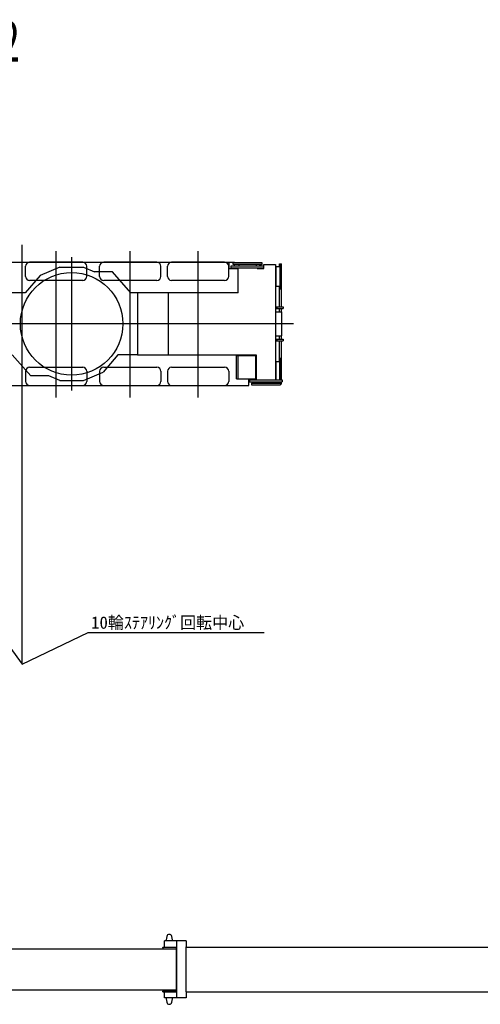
# Model space of a CAD drawing. Extents: x -4168 to 80734, y 199 to 57500.
# Tile 64 of 71: x 33237 to 44434, y 33586 to 57500. Entities that reach past the tile are written whole.
import ezdxf

# ---------------------------------------------------------------- set-up
doc = ezdxf.new("R2010")
doc.units = 0
doc.header["$PDMODE"] = 35
doc.layers.get('0').update_dxf_attribs({"linetype": 'CONTINUOUS'})

msp = doc.modelspace()

# ---------------------------------------------------------------- linework, layer by layer
at = {"color": 151, "linetype": 'Continuous'}
for p, q in [((33299.4, 41847.52), (33299.4, 52032.67)), ((26274.37, 51452.68), (33299.4, 41847.52)), ((33299.4, 41847.52), (34905.04, 42617.74)), ((34905.04, 42617.74), (39178.34, 42617.74))]:
    msp.add_line(p, q, dxfattribs=at)
at = {"color": 104, "linetype": 'Continuous'}
for p, q in [((34124.37, 48325.58), (34124.37, 51874.37)), ((34499.37, 51732.43), (34499.37, 48494.13)), ((35924.37, 48325.58), (35924.37, 51874.37)), ((37574.37, 48325.58), (37574.37, 51874.37)), ((29544.37, 51613.28), (38462.17, 51613.28)), ((33379.37, 51265.78), (33379.37, 51510.78)), ((34769.37, 51610.78), (33479.37, 51610.78)), ((34212.37, 51488.28), (33732.27, 51285.58)), ((34212.37, 51488.28), (34789.37, 51488.28)), ((34789.37, 51488.28), (35054.37, 51378.28)), ((34869.37, 51265.78), (34869.37, 51510.78)), ((35179.37, 51265.78), (35179.37, 51510.78)), ((36569.37, 51610.78), (35279.37, 51610.78)), ((36669.37, 51265.78), (36669.37, 51510.78)), ((36829.37, 51265.78), (36829.37, 51510.78)), ((38219.37, 51610.78), (36929.37, 51610.78)), ((38318.37, 51613.28), (38318.37, 51458.28)), ((38318.37, 51458.28), (38544.37, 51458.28)), ((38319.37, 51265.78), (38319.37, 51510.78)), ((38379.37, 51523.28), (38509.37, 51523.28)), ((38379.37, 51473.28), (38379.37, 51523.28)), ((38379.37, 51473.28), (38509.37, 51473.28)), ((38462.17, 51593.28), (38462.17, 51613.28)), ((38462.17, 51523.28), (38462.17, 51553.28)), ((38462.17, 51458.28), (38462.17, 51473.28)), ((38509.37, 51523.28), (39044.37, 51523.28)), ((38509.37, 51473.28), (39044.37, 51473.28)), ((38544.37, 50863.28), (38544.37, 51473.28)), ((39009.37, 51473.28), (39009.37, 51453.58)), ((39009.37, 51453.58), (39174.67, 51453.58)), ((39044.37, 51523.28), (39174.37, 51523.28)), ((39044.37, 51473.28), (39174.37, 51473.28)), ((39174.37, 51473.28), (39174.37, 51523.28)), ((39174.67, 51453.58), (39174.67, 51557.58)), ((39174.67, 51557.58), (39454.37, 51557.58)), ((39454.37, 51557.58), (39454.37, 48753.28)), ((39474.87, 51028.28), (39474.87, 51508.28)), ((39474.87, 51508.28), (39559.87, 51508.28)), ((39554.87, 51508.28), (39554.87, 51567.78)), ((39554.87, 51567.78), (39604.87, 51567.78)), ((39559.87, 51538.28), (39559.87, 50958.28)), ((39588.87, 51538.28), (39559.87, 51538.28)), ((39588.87, 51538.28), (39588.87, 50958.28)), ((39588.87, 51533.28), (39589.37, 51533.28)), ((39589.37, 51533.28), (39589.37, 51392.78)), ((39604.87, 50525.78), (39604.87, 51567.78)), ((33732.27, 51285.58), (33373.87, 50863.28)), ((35489.37, 51378.28), (35054.37, 51378.28)), ((35941.97, 50863.28), (35489.37, 51378.28)), ((39588.87, 51392.78), (39589.37, 51392.78)), ((39588.87, 51249.88), (39589.37, 51249.88)), ((39589.37, 51392.78), (39589.37, 51249.88)), ((39589.37, 51249.88), (39589.37, 51106.58)), ((34769.37, 51165.78), (33479.37, 51165.78)), ((36569.37, 51165.78), (35279.37, 51165.78)), ((38219.37, 51165.78), (36929.37, 51165.78)), ((39474.87, 51028.28), (39559.87, 51028.28)), ((39554.87, 50525.78), (39554.87, 51028.28)), ((39588.87, 50958.28), (39559.87, 50958.28)), ((39588.87, 51106.58), (39589.37, 51106.58)), ((39588.87, 50963.28), (39589.37, 50963.28)), ((39589.37, 51106.58), (39589.37, 50963.28)), ((33373.87, 50863.28), (29359.37, 50863.28)), ((38544.37, 50863.28), (35941.97, 50863.28)), ((36098.47, 50863.28), (36098.47, 49363.28)), ((36850.07, 50863.28), (36850.07, 49363.28)), ((39454.37, 50525.78), (39494.37, 50525.78)), ((39454.37, 50485.78), (39494.37, 50485.78)), ((39494.37, 50485.78), (39494.37, 50525.78)), ((39494.37, 50525.78), (39600.32, 50525.78)), ((39494.37, 50485.78), (39600.32, 50485.78)), ((39554.87, 50408.28), (39554.87, 50485.78)), ((39600.32, 50525.78), (39639.37, 50525.78)), ((39600.32, 50485.78), (39639.37, 50485.78)), ((39604.87, 50408.28), (39604.87, 50485.78)), ((39639.37, 50525.78), (39639.37, 50485.78)), ((39454.37, 50408.28), (39604.87, 50408.28)), ((39604.87, 50408.28), (39604.87, 49818.28)), ((39892.26, 50113.28), (23348.97, 50113.28)), ((39454.37, 49818.28), (39604.87, 49818.28)), ((39554.87, 49740.78), (39554.87, 49818.28)), ((39604.87, 49740.78), (39604.87, 49818.28)), ((39454.37, 49740.78), (39494.37, 49740.78)), ((39454.37, 49700.78), (39494.37, 49700.78)), ((39494.37, 49700.78), (39494.37, 49740.78)), ((39494.37, 49740.78), (39600.32, 49740.78)), ((39494.37, 49700.78), (39600.32, 49700.78)), ((39554.87, 49198.28), (39554.87, 49700.78)), ((39600.32, 49740.78), (39639.37, 49740.78)), ((39600.32, 49700.78), (39639.37, 49700.78)), ((39604.87, 48753.28), (39604.87, 49700.78)), ((39639.37, 49740.78), (39639.37, 49700.78)), ((33509.37, 48848.28), (33056.77, 49363.28)), ((35624.87, 49363.28), (35266.47, 48940.98)), ((36098.47, 49363.28), (35624.87, 49363.28)), ((36098.47, 49363.28), (36850.07, 49363.28)), ((36850.07, 49363.28), (38989.37, 49363.28)), ((38504.87, 48773.28), (38504.87, 49343.28)), ((38504.87, 49343.28), (38549.37, 49343.28)), ((38549.37, 48773.28), (38549.37, 49343.28)), ((38549.37, 49343.28), (38979.37, 49343.28)), ((38979.37, 48773.28), (38979.37, 49343.28)), ((38989.37, 49363.28), (38989.37, 48753.28)), ((39559.87, 48753.28), (39559.87, 49268.28)), ((39588.87, 49268.28), (39559.87, 49268.28)), ((39588.87, 48753.28), (39588.87, 49268.28)), ((39588.87, 49263.28), (39589.37, 49263.28)), ((39589.37, 49119.98), (39589.37, 49263.28)), ((33479.37, 49060.78), (34769.37, 49060.78)), ((35279.37, 49060.78), (36569.37, 49060.78)), ((36929.37, 49060.78), (38219.37, 49060.78)), ((39474.87, 48753.28), (39474.87, 49198.28)), ((39474.87, 49198.28), (39559.87, 49198.28)), ((39588.87, 49119.98), (39589.37, 49119.98)), ((39589.37, 48976.68), (39589.37, 49119.98)), ((33379.37, 48960.78), (33379.37, 48715.78)), ((33944.37, 48848.28), (33509.37, 48848.28)), ((34209.37, 48738.28), (33944.37, 48848.28)), ((34786.37, 48738.28), (35266.47, 48940.98)), ((34869.37, 48960.78), (34869.37, 48715.78)), ((35179.37, 48960.78), (35179.37, 48715.78)), ((36669.37, 48960.78), (36669.37, 48715.78)), ((36829.37, 48960.78), (36829.37, 48715.78)), ((38319.37, 48960.78), (38319.37, 48715.78)), ((39588.87, 48976.68), (39589.37, 48976.68)), ((39588.87, 48833.78), (39589.37, 48833.78)), ((39589.37, 48833.78), (39589.37, 48976.68)), ((39589.37, 48753.28), (39589.37, 48833.78)), ((30030.37, 48613.28), (38804.37, 48613.28)), ((33479.37, 48615.78), (34769.37, 48615.78)), ((34209.37, 48738.28), (34499.37, 48738.28)), ((34499.37, 48738.28), (34786.37, 48738.28)), ((35279.37, 48615.78), (36569.37, 48615.78)), ((36929.37, 48615.78), (38219.37, 48615.78)), ((38504.87, 48773.28), (38549.37, 48773.28)), ((38549.37, 48773.28), (38979.37, 48773.28)), ((38804.37, 48613.28), (38804.37, 48773.28)), ((38824.37, 48753.28), (38954.37, 48753.28)), ((38824.37, 48753.28), (38824.37, 48703.28)), ((38824.37, 48703.28), (38954.37, 48703.28)), ((38954.37, 48753.28), (39489.37, 48753.28)), ((38954.37, 48703.28), (39489.37, 48703.28)), ((38979.37, 48773.28), (38989.37, 48773.28)), ((39489.37, 48753.28), (39619.37, 48753.28)), ((39489.37, 48703.28), (39619.37, 48703.28)), ((39554.87, 48673.28), (39554.87, 48703.28)), ((39559.87, 48688.28), (39559.87, 48703.28)), ((39588.87, 48688.28), (39559.87, 48688.28)), ((39573.87, 48658.78), (39604.87, 48658.78)), ((39588.87, 48688.28), (39588.87, 48703.28)), ((39588.87, 48693.28), (39589.37, 48693.28)), ((39589.37, 48693.28), (39589.37, 48703.28)), ((39604.87, 48658.78), (39604.87, 48703.28)), ((39619.37, 48753.28), (39619.37, 48703.28))]:
    msp.add_line(p, q, dxfattribs=at)
at = {"color": 130, "linetype": 'Continuous'}
for p, q in [((38424.87, 51553.28), (38424.87, 51593.28)), ((38474.87, 51593.28), (38424.87, 51593.28)), ((38474.87, 51553.28), (38424.87, 51553.28)), ((39078.87, 51593.28), (38474.87, 51593.28)), ((39078.87, 51553.28), (38474.87, 51553.28)), ((38566.87, 51603.28), (38566.87, 51593.28)), ((38566.87, 51603.28), (38986.87, 51603.28)), ((38566.87, 51553.28), (38566.87, 51523.28)), ((38986.87, 51603.28), (38986.87, 51593.28)), ((38986.87, 51553.28), (38986.87, 51523.28)), ((39011.87, 51453.58), (39011.87, 51465.28)), ((39174.67, 51465.28), (39011.87, 51465.28)), ((39128.87, 51593.28), (39078.87, 51593.28)), ((39128.87, 51553.28), (39078.87, 51553.28)), ((39128.87, 51553.28), (39128.87, 51593.28)), ((38804.37, 48761.28), (38986.87, 48761.28)), ((38869.87, 48673.28), (38869.87, 48633.28)), ((38869.87, 48673.28), (38919.87, 48673.28)), ((38869.87, 48633.28), (38919.87, 48633.28)), ((38919.87, 48673.28), (39523.87, 48673.28)), ((38919.87, 48633.28), (39523.87, 48633.28)), ((38986.87, 48773.28), (38986.87, 48761.28)), ((39011.87, 48673.28), (39011.87, 48703.28)), ((39011.87, 48623.28), (39011.87, 48633.28)), ((39431.87, 48623.28), (39011.87, 48623.28)), ((39431.87, 48673.28), (39431.87, 48703.28)), ((39431.87, 48623.28), (39431.87, 48633.28)), ((39523.87, 48673.28), (39573.87, 48673.28)), ((39523.87, 48633.28), (39573.87, 48633.28)), ((39573.87, 48673.28), (39573.87, 48633.28))]:
    msp.add_line(p, q, dxfattribs=at)
at = {"color": 5, "linetype": 'Continuous'}
for p, q in [((36810.71, 35233.51), (36793.95, 35150.97)), ((36950.95, 35150.97), (36934.19, 35233.51)), ((27172.45, 34935.97), (37050.45, 34935.97)), ((36720.45, 34976.97), (37050.45, 34976.97)), ((36720.45, 34966.97), (36720.45, 34976.97)), ((37050.45, 34966.97), (36720.45, 34966.97)), ((36720.45, 34966.97), (36720.45, 34935.97)), ((36760.45, 34976.97), (36760.45, 35128.97)), ((37059.45, 35128.97), (36760.45, 35128.97)), ((36793.95, 35150.97), (36793.95, 35128.97)), ((36950.95, 35128.97), (36950.95, 35150.97)), ((37050.45, 34769.77), (37050.45, 34976.97)), ((37050.45, 34976.97), (37059.45, 34976.97)), ((37285.45, 35128.97), (37059.45, 35128.97)), ((37059.45, 34978.97), (37059.45, 35128.97)), ((37059.45, 33890.97), (37059.45, 34978.97)), ((37285.45, 35128.97), (37285.45, 34978.97)), ((37285.45, 33890.97), (37285.45, 34978.97)), ((37285.45, 34976.97), (47160.45, 34976.97)), ((37050.45, 34100.17), (37050.45, 34769.77)), ((37050.45, 33892.97), (37050.45, 34100.17)), ((27172.45, 33933.97), (37050.45, 33933.97)), ((36720.45, 33933.97), (36720.45, 33902.97)), ((37050.45, 33902.97), (36720.45, 33902.97)), ((36720.45, 33892.97), (36720.45, 33902.97)), ((36720.45, 33892.97), (37050.45, 33892.97)), ((36760.45, 33740.97), (36760.45, 33892.97)), ((37059.45, 33740.97), (36760.45, 33740.97)), ((36793.95, 33740.97), (36793.95, 33718.97)), ((36793.95, 33718.97), (36810.71, 33636.43)), ((36934.19, 33636.43), (36950.95, 33718.97)), ((36950.95, 33718.97), (36950.95, 33740.97)), ((37050.45, 33892.97), (37059.45, 33892.97)), ((37059.45, 33740.97), (37059.45, 33890.97)), ((37285.45, 33740.97), (37059.45, 33740.97)), ((37285.45, 33892.97), (47160.45, 33892.97)), ((37285.45, 33890.97), (37285.45, 33740.97))]:
    msp.add_line(p, q, dxfattribs=at)
at = {"color": 104, "linetype": 'Continuous'}
msp.add_circle((34499.37, 50113.28), 1245.5, dxfattribs=at)
for centre, start, end in [((33479.37, 51510.78), 90, 180), ((34769.37, 51510.78), 0, 90), ((35279.37, 51510.78), 90, 180), ((36569.37, 51510.78), 0, 90), ((36929.37, 51510.78), 90, 180), ((38219.37, 51510.78), 0, 90), ((33479.37, 51265.78), 180, 270), ((34769.37, 51265.78), 270, 0), ((35279.37, 51265.78), 180, 270), ((36569.37, 51265.78), 270, 0), ((36929.37, 51265.78), 180, 270), ((38219.37, 51265.78), 270, 0), ((33479.37, 48960.78), 90, 180), ((34769.37, 48960.78), 0, 90), ((35279.37, 48960.78), 90, 180), ((36569.37, 48960.78), 0, 90), ((36929.37, 48960.78), 90, 180), ((38219.37, 48960.78), 0, 90), ((33479.37, 48715.78), 180, 270), ((34769.37, 48715.78), 270, 0), ((35279.37, 48715.78), 180, 270), ((36569.37, 48715.78), 270, 0), ((36929.37, 48715.78), 180, 270), ((38219.37, 48715.78), 270, 0)]:
    msp.add_arc(centre, 100, start, end, dxfattribs=at)
at = {"color": 130, "linetype": 'Continuous'}
for centre, start, end in [((38932.37, 51256.78), 56.769432, 68.533864), ((38932.37, 51256.78), 40.876032, 42.807353), ((39066.37, 48969.78), 220.876111, 222.807353), ((39066.37, 48969.78), 236.769432, 248.533864)]:
    msp.add_arc(centre, 318.6, start, end, dxfattribs=at)
at = {"color": 5, "linetype": 'Continuous'}
for centre, start, end in [((36872.45, 35220.97), 11.478461, 168.521539), ((36872.45, 33648.97), 191.478461, 348.521539)]:
    msp.add_arc(centre, 63, start, end, dxfattribs=at)
at = {"color": 20, "linetype": 'Continuous'}
for p in [(34499.37, 50113.28), (33299.4, 41847.52)]:
    msp.add_point(p, dxfattribs=at)

# ---------------------------------------------------------------- texts
at = {"color": 7, "linetype": 'Continuous', "attachment_point": 1}
for s, insert, char_height in [('\\W0.703869;\\A1;B70001ESP02', (27973.16, 57482.17), 1000), ('\\A1;10輪ｽﾃｱﾘﾝｸﾞ回転中心', (34972.51, 43007.64), 300)]:
    msp.add_mtext(s, dxfattribs=dict(at, insert=insert, char_height=char_height))

doc.saveas('drawing.dxf')
